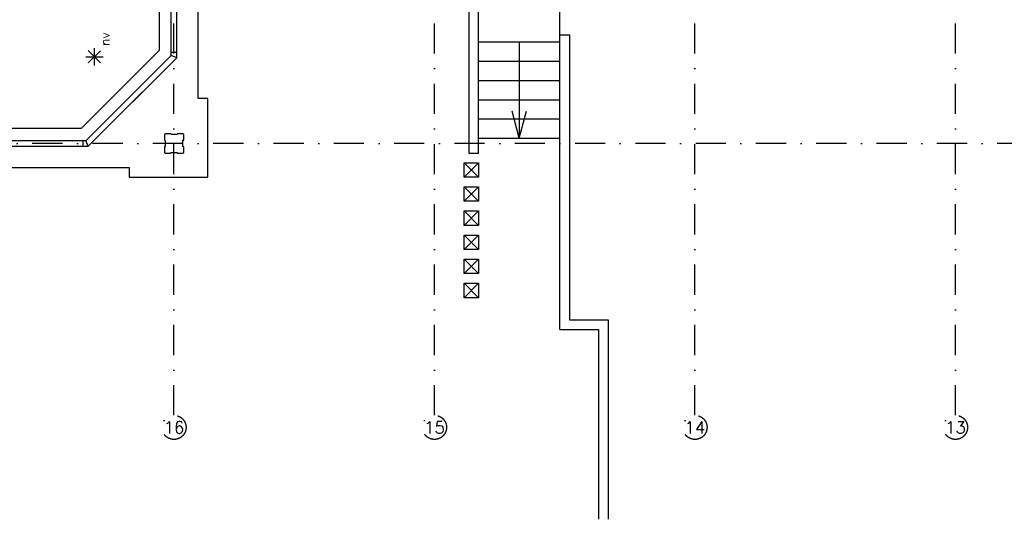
# Model space of a CAD drawing. Extents: x 36324 to 146208, y -50294 to 26426.
# Tile 7 of 39: x 58564 to 78975, y -42797 to -32438. Entities that reach past the tile are written whole.
import ezdxf
from ezdxf.enums import TextEntityAlignment as Align

# ---------------------------------------------------------------- set-up
doc = ezdxf.new("R2010")
doc.units = 0
doc.header["$LTSCALE"] = 100
doc.linetypes.add('B0302', pattern=[12.5, 6.25, -3.125, 0, -3.125])
for name, color, linetype in [('Bouwkundig', 253, 'CONTINUOUS'), ('Bouwkundig tekst', 252, 'CONTINUOUS'), ('Stramien', 252, 'B0302')]:
    doc.layers.add(name, color=color, linetype=linetype)
doc.styles.add('bouwk tekst', font='romans.shx')
doc.styles.get("Standard").update_dxf_attribs({"font": 'romans.shx'})

msp = doc.modelspace()

# ---------------------------------------------------------------- linework, layer by layer
at = {"layer": 'Bouwkundig', "linetype": 'Continuous'}
for p, q in [((61455.8, -29803.2), (61455.8, -33076.2)), ((61705.8, -33179.7), (61705.8, -29803.2)), ((61819.8, -33226.7), (61819.8, -29803.2)), ((68077.8, -35203.2), (68077.8, -30103.2)), ((69762.8, -38862.2), (69762.8, -30183.2)), ((67877.8, -30303.2), (67877.8, -35203.2)), ((62262.8, -34073.2), (62262.8, -30533.2)), ((69762.8, -32753.2), (69962.8, -32753.2)), ((69962.8, -32753.2), (69962.8, -38662.2)), ((60114.6, -33389.1), (60114.6, -33027.5)), ((61455.8, -33076.2), (59835.8, -34696.2)), ((59933.8, -33208.3), (60293.6, -33208.3)), ((59939.3, -34946.2), (61705.8, -33179.7)), ((59986.3, -35060.2), (61819.8, -33226.7)), ((60242.2, -33335.5), (59986.5, -33079.8)), ((59986.5, -33335.5), (60240.9, -33081.1)), ((61705.8, -33112.7), (61819.8, -33112.7)), ((61819.8, -33226.7), (61705.8, -33179.7)), ((60690.3, -34356.7), (61102.8, -33944.2)), ((62462.8, -34073.2), (62262.8, -34073.2)), ((62462.8, -35703.2), (62462.8, -34073.2)), ((59835.8, -34696.2), (56562.3, -34696.2)), ((56547.4, -34946.2), (59939.3, -34946.2)), ((56547.4, -35060.2), (59986.3, -35060.2)), ((59871.8, -34946.2), (59871.8, -35060.2)), ((59986.3, -35060.2), (59938.8, -34946.2)), ((67877.8, -35203.2), (68077.8, -35203.2)), ((57292.8, -35503.2), (60832.8, -35503.2)), ((60832.8, -35503.2), (60832.8, -35703.2)), ((67777.8, -35403.2), (68077.8, -35403.2)), ((67777.8, -35403.2), (68077.8, -35703.2)), ((67777.8, -35703.2), (68077.8, -35403.2)), ((67777.8, -35703.2), (67777.8, -35403.2)), ((68077.8, -35403.2), (68077.8, -35703.2)), ((60832.8, -35703.2), (62462.8, -35703.2)), ((68077.8, -35703.2), (67777.8, -35703.2)), ((67777.8, -35903.2), (68077.8, -36203.2)), ((67777.8, -36203.2), (68077.8, -35903.2)), ((67777.8, -36203.2), (67777.8, -35903.2)), ((67777.8, -35903.2), (68077.8, -35903.2)), ((68077.8, -35903.2), (68077.8, -36203.2)), ((68077.8, -36203.2), (67777.8, -36203.2)), ((67777.8, -36403.2), (68077.8, -36703.2)), ((67777.8, -36703.2), (68077.8, -36403.2)), ((67777.8, -36703.2), (67777.8, -36403.2)), ((67777.8, -36403.2), (68077.8, -36403.2)), ((68077.8, -36403.2), (68077.8, -36703.2)), ((68077.8, -36703.2), (67777.8, -36703.2)), ((67777.8, -36903.2), (68077.8, -36903.2)), ((67777.8, -36903.2), (68077.8, -37203.2)), ((67777.8, -37203.2), (68077.8, -36903.2)), ((67777.8, -37203.2), (67777.8, -36903.2)), ((68077.8, -36903.2), (68077.8, -37203.2)), ((68077.8, -37203.2), (67777.8, -37203.2)), ((67777.8, -37403.2), (68077.8, -37703.2)), ((67777.8, -37703.2), (68077.8, -37403.2)), ((67777.8, -37703.2), (67777.8, -37403.2)), ((67777.8, -37403.2), (68077.8, -37403.2)), ((68077.8, -37403.2), (68077.8, -37703.2)), ((68077.8, -37703.2), (67777.8, -37703.2)), ((67777.8, -37903.2), (68077.8, -38203.2)), ((67777.8, -38203.2), (68077.8, -37903.2)), ((67777.8, -38203.2), (67777.8, -37903.2)), ((67777.8, -37903.2), (68077.8, -37903.2)), ((68077.8, -37903.2), (68077.8, -38203.2)), ((68077.8, -38203.2), (67777.8, -38203.2)), ((69962.8, -38662.2), (70762.8, -38662.2)), ((70762.8, -38662.2), (70762.8, -42797.2)), ((69762.8, -38862.2), (70562.8, -38862.2)), ((70562.8, -38862.2), (70562.8, -42797.2))]:
    msp.add_line(p, q, dxfattribs=at)
for points in [[(68077.8, -32897.2), (69762.8, -32897.2)], [(68920.3, -32897.2), (68920.3, -34897.2)], [(68077.8, -33297.2), (69762.8, -33297.2)], [(68077.8, -33697.2), (69762.8, -33697.2)], [(68077.8, -34097.2), (69762.8, -34097.2)], [(68920.3, -34897.2), (68770.3, -34337.7)], [(68920.3, -34897.2), (69070.3, -34337.7)], [(68077.8, -34497.2), (69762.8, -34497.2)], [(61563.9, -35191.2), (61578.9, -35206.2), (61693.9, -35206.2), (61701.9, -35191.2), (61826.9, -35191.2), (61831.9, -35206.2), (61948.9, -35206.2), (61963.9, -35191.2), (61963.9, -35072.2), (61948.9, -35064.2), (61948.9, -34939.2), (61963.9, -34934.2), (61963.9, -34821.2), (61948.9, -34806.2), (61833.9, -34806.2), (61825.9, -34821.2), (61700.9, -34821.2), (61695.9, -34806.2), (61578.9, -34806.2), (61563.9, -34821.2), (61563.9, -34932.2), (61578.9, -34940.2), (61578.9, -35065.2), (61563.9, -35070.2), (61563.9, -35191.2)], [(68077.8, -34897.2), (69762.8, -34897.2)]]:
    msp.add_lwpolyline(points, dxfattribs=at)
at = {"layer": 'Stramien'}
for p, q in [((61762.8, -40641.2), (61762.8, 11055.6)), ((67162.8, -40641.2), (67162.8, 11055.6)), ((72562.8, -40641.2), (72562.8, 11055.6)), ((77962.8, -40641.2), (77962.8, 11055.6)), ((145707.8, -35003.2), (36324.1, -35003.2))]:
    msp.add_line(p, q, dxfattribs=at)
for centre in [(61762.8, -40891.2), (67162.8, -40891.2), (72562.8, -40891.2), (77962.8, -40891.2)]:
    msp.add_circle(centre, 250, dxfattribs=at)

# ---------------------------------------------------------------- texts
at = {"layer": 'Bouwkundig tekst', "linetype": 'Continuous'}
msp.add_text('nv', height=185.94, rotation=90, dxfattribs=at).set_placement((60330, -32842.7), align=Align.MIDDLE)
at = {"layer": 'Stramien', "style": 'bouwk tekst'}
for s, p in [('16', (61762.8, -40891.2)), ('15', (67162.8, -40891.2)), ('14', (72562.6, -40891.2)), ('13', (77962.8, -40891.2))]:
    msp.add_text(s, height=250, dxfattribs=at).set_placement(p, align=Align.MIDDLE)

doc.saveas('drawing.dxf')
